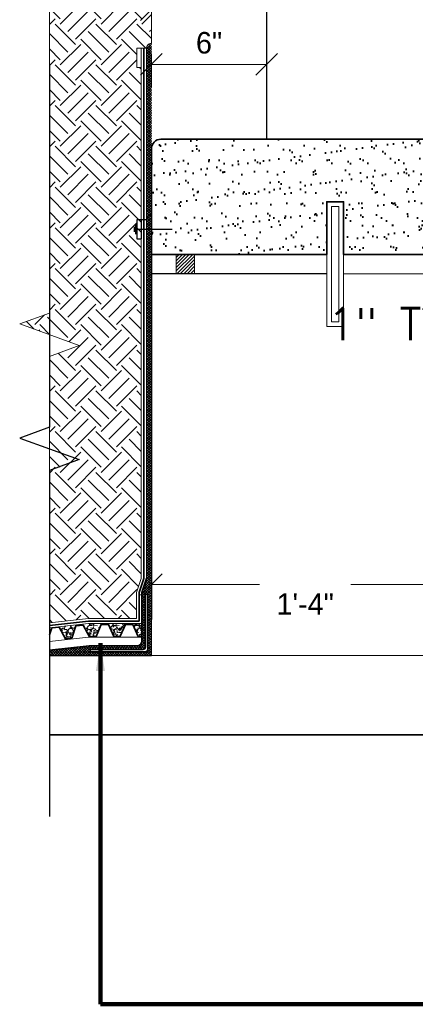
# Model space of a CAD drawing. Extents: x 1828566 to 1828596, y 711482 to 711702.
# Tile 8 of 20: x 1828581.68 to 1828583.39, y 711672.16 to 711676.43. Entities that reach past the tile are written whole.
import ezdxf

# ---------------------------------------------------------------- set-up
doc = ezdxf.new("R2010")
doc.units = 0
doc.header["$LTSCALE"] = 0.6666666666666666
doc.header["$MEASUREMENT"] = 0
doc.layers.get('0').update_dxf_attribs({"lineweight": 9})
doc.layers.get('Defpoints').update_dxf_attribs({"lineweight": 9})
for name, color, linetype, lineweight in [('SC_Scratch2', 191, 'Continuous', 40), ('SC_Scratch3', 7, 'Continuous', 35), ('SC_Scratch6', 15, 'Continuous', 18), ('SC_Scratch8', 55, 'Continuous', 18), ('SH_Text', 7, 'Continuous', 25), ('VG_P_Cells', 3, 'Continuous', 18), ('VG_P_Text', 7, 'Continuous', 25)]:
    doc.layers.add(name, color=color, linetype=linetype, lineweight=lineweight)
doc.layers.add('SC_Scratch7', color=252, linetype='Continuous', lineweight=18, transparency=0.5)
doc.styles.add('Slanted-Normal LS 0.50', font='font31.shx', dxfattribs={"height": 0.14})
doc.styles.add('Slanted-Normal LS 0.50_0', font='font31.shx')
doc.styles.add('Style-font30', font='font31.shx')
doc.dimstyles.new('(IN) 1.5-Leader', dxfattribs={"dimscale": 8, "dimtxt": 0.01083331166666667, "dimasz": 0.01499997, "dimexe": 0.006666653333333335, "dimexo": 0.004166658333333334, "dimgap": 0.001666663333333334, "dimtad": 1, "dimdec": 1, "dimlfac": 12.000024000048, "dimzin": 3, "dimdsep": 46, "dimlunit": 4, "dimtxsty": 'Style-font30', "dimblk": 'Arrowhead', "dimcen": 0.004166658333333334, "dimclrd": 256, "dimclre": 256, "dimclrt": 133, "dimadec": 0, "dimazin": 0, "dimtfac": 1, "dimtdec": 1, "dimtofl": 0, "dimtmove": 0, "dimatfit": 3, "dimfxl": 1, "dimfrac": 2, "dimtolj": 1, "dimtzin": 3, "dimlwd": -1, "dimlwe": -1, "dimarcsym": 0})
doc.dimstyles.new('Fract  Slanted', dxfattribs={"dimscale": 0.6666666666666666, "dimtxt": 0.14, "dimasz": 0.14, "dimexe": 0.07, "dimexo": 0.07, "dimgap": 0.07, "dimtad": 1, "dimdec": 3, "dimlfac": 12, "dimzin": 3, "dimdsep": 46, "dimlunit": 4, "dimtxsty": 'Slanted-Normal LS 0.50_0', "dimblk": 'OBLIQUE', "dimcen": 0.09, "dimclrd": 97, "dimclre": 97, "dimclrt": 256, "dimaunit": 1, "dimadec": 4, "dimazin": 3, "dimtfac": 1, "dimtdec": 3, "dimtofl": 0, "dimtmove": 2, "dimatfit": 1, "dimfxl": 1, "dimfrac": 1, "dimtzin": 3, "dimlwd": 0, "dimlwe": 0, "dimarcsym": 0})

# ---------------------------------------------------------------- blocks, each defined once
blk = doc.blocks.new('_Oblique')
at = {"color": 0, "linetype": 'ByBlock', "lineweight": -2}
blk.add_line((-0.5, -0.5), (0.5, 0.5), dxfattribs=at)
blk = doc.blocks.new('*D21')
at = {"layer": 'Defpoints', "color": 0, "transparency": 16777216}
for p in [(1828583.751024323, 711675.4105965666), (1828583.667691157, 711675.1085838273), (1828583.667691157, 711675.0287960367)]:
    blk.add_point(p, dxfattribs=at)
at = {"layer": 'VG_P_Text', "color": 97, "lineweight": 0, "transparency": 16777216}
for p, q in [((1828583.751024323, 711675.3639299), (1828583.751024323, 711675.0619171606)), ((1828583.667691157, 711675.0754627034), (1828583.667691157, 711675.1552504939)), ((1828583.667691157, 711675.1085838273), (1828583.574357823, 711675.1085838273)), ((1828583.751024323, 711675.1085838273), (1828583.844357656, 711675.1085838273))]:
    blk.add_line(p, q, dxfattribs=at)
at = {"layer": 'VG_P_Text', "color": 97, "lineweight": 0, "transparency": 16777216, "xscale": 0.09333333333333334, "yscale": 0.09333333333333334, "zscale": 0.09333333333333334}
blk.add_blockref('_Oblique', (1828583.667691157, 711675.1085838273), dxfattribs=at)
at = {"layer": 'VG_P_Text', "color": 97, "lineweight": 0, "transparency": 16777216, "xscale": 0.09333333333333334, "yscale": 0.09333333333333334, "zscale": 0.09333333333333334, "rotation": 180}
blk.add_blockref('_Oblique', (1828583.751024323, 711675.1085838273), dxfattribs=at)
at = {"layer": 'VG_P_Text', "transparency": 16777216, "insert": (1828583.365310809, 711675.1085838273), "char_height": 0.14, "attachment_point": 5, "style": 'Slanted-Normal LS 0.50'}
blk.add_mtext('\\Fsimplex;1" TYP.', dxfattribs=at)
blk = doc.blocks.new('Arrowhead')
blk.add_line((0, 0), (-0.02116666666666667, 0))
at = {"flags": 128}
blk.add_lwpolyline([(-0.005291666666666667, 0.01058333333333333), (0, 0), (-0.005291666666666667, -0.01058333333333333)], dxfattribs=at)
blk = doc.blocks.new('*D62')
at = {"layer": 'Defpoints', "color": 0, "transparency": 16777216}
for p in [(1828583.751024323, 711676.4727068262), (1828582.251027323, 711676.32750072), (1828583.751024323, 711675.8689289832)]:
    blk.add_point(p, dxfattribs=at)
at = {"layer": 'VG_P_Text', "color": 97, "lineweight": 0, "transparency": 16777216}
for p, q in [((1828582.251027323, 711676.3741673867), (1828582.251027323, 711676.5193734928)), ((1828583.751024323, 711675.9155956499), (1828583.751024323, 711676.5193734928)), ((1828582.251027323, 711676.4727068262), (1828583.751024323, 711676.4727068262))]:
    blk.add_line(p, q, dxfattribs=at)
at = {"layer": 'VG_P_Text', "color": 97, "lineweight": 0, "transparency": 16777216, "xscale": 0.09333333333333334, "yscale": 0.09333333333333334, "zscale": 0.09333333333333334, "rotation": 180}
blk.add_blockref('_Oblique', (1828582.251027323, 711676.4727068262), dxfattribs=at)
at = {"layer": 'VG_P_Text', "color": 97, "lineweight": 0, "transparency": 16777216, "xscale": 0.09333333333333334, "yscale": 0.09333333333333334, "zscale": 0.09333333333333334}
blk.add_blockref('_Oblique', (1828583.751024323, 711676.4727068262), dxfattribs=at)
at = {"layer": 'VG_P_Text', "transparency": 16777216, "insert": (1828583.001025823, 711676.5660401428), "char_height": 0.14, "attachment_point": 5, "style": 'Slanted-Normal LS 0.50'}
blk.add_mtext('\\H0.0933333;1\'-6"', dxfattribs=at)
blk = doc.blocks.new('*D63')
at = {"layer": 'Defpoints', "color": 0, "transparency": 16777216}
for p in [(1828582.751026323, 711676.234984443), (1828582.751026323, 711676.177451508), (1828582.251027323, 711676.0897783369)]:
    blk.add_point(p, dxfattribs=at)
at = {"layer": 'VG_P_Text', "color": 97, "lineweight": 0, "transparency": 16777216}
for p, q in [((1828582.251027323, 711676.1364450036), (1828582.251027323, 711676.2816511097)), ((1828582.751026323, 711676.2241181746), (1828582.751026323, 711676.2816511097)), ((1828582.251027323, 711676.234984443), (1828582.751026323, 711676.234984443))]:
    blk.add_line(p, q, dxfattribs=at)
at = {"layer": 'VG_P_Text', "color": 97, "lineweight": 0, "transparency": 16777216, "xscale": 0.09333333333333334, "yscale": 0.09333333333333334, "zscale": 0.09333333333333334, "rotation": 180}
blk.add_blockref('_Oblique', (1828582.251027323, 711676.234984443), dxfattribs=at)
at = {"layer": 'VG_P_Text', "color": 97, "lineweight": 0, "transparency": 16777216, "xscale": 0.09333333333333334, "yscale": 0.09333333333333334, "zscale": 0.09333333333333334}
blk.add_blockref('_Oblique', (1828582.751026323, 711676.234984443), dxfattribs=at)
at = {"layer": 'VG_P_Text', "transparency": 16777216, "insert": (1828582.501026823, 711676.3283177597), "char_height": 0.14, "attachment_point": 5, "style": 'Slanted-Normal LS 0.50'}
blk.add_mtext('\\H0.0933333;6"', dxfattribs=at)
blk = doc.blocks.new('*D71')
at = {"layer": 'Defpoints', "color": 0, "transparency": 16777216}
for p in [(1828582.251029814, 711674.3851387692), (1828583.58435799, 711674.2439322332), (1828583.58435799, 711673.9793753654)]:
    blk.add_point(p, dxfattribs=at)
at = {"layer": 'VG_P_Text', "color": 97, "lineweight": 0, "transparency": 16777216}
for p, q in [((1828582.251029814, 711674.3384721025), (1828582.251029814, 711673.9327086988)), ((1828583.58435799, 711674.1972655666), (1828583.58435799, 711673.9327086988)), ((1828582.251029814, 711673.9793753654), (1828582.719916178, 711673.9793753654)), ((1828583.58435799, 711673.9793753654), (1828583.115471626, 711673.9793753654))]:
    blk.add_line(p, q, dxfattribs=at)
at = {"layer": 'VG_P_Text', "color": 97, "lineweight": 0, "transparency": 16777216, "xscale": 0.09333333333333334, "yscale": 0.09333333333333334, "zscale": 0.09333333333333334, "rotation": 180}
blk.add_blockref('_Oblique', (1828582.251029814, 711673.9793753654), dxfattribs=at)
at = {"layer": 'VG_P_Text', "color": 97, "lineweight": 0, "transparency": 16777216, "xscale": 0.09333333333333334, "yscale": 0.09333333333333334, "zscale": 0.09333333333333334}
blk.add_blockref('_Oblique', (1828583.58435799, 711673.9793753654), dxfattribs=at)
at = {"layer": 'VG_P_Text', "transparency": 16777216, "insert": (1828582.917693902, 711673.8951248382), "char_height": 0.14, "attachment_point": 5, "style": 'Slanted-Normal LS 0.50'}
blk.add_mtext('\\H0.0933333;1\'-4"', dxfattribs=at)

msp = doc.modelspace()

# ---------------------------------------------------------------- hatches: boundary and pattern name
at = {"layer": 'SC_Scratch2'}
h = msp.add_hatch(dxfattribs=at)
h.set_pattern_fill('AR-SAND', color=256, style=0, pattern_type=2)
h.set_pattern_definition([(37.50000000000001, (1828582.762565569, 711675.8195139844), (-0.003149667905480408, 0.09634118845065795), [0, -0.076, 0, -0.085, 0, -0.08125]), (7.499999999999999, (1828582.762565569, 711675.8195139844), (0.08848883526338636, 0.141107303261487), [0, -0.04099999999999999, 0, -0.0685, 0, -0.02625]), (327.5, (1828582.701065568, 711675.8195139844), (0.1557070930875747, 0.0002829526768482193), [0, -0.025, 0, -0.09, 0, -0.1175]), (317.5, (1828582.701065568, 711675.8195139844), (0.1503063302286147, 0.04388377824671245), [0, -0.0125, 0, -0.059, 0, -0.0675])])
edge = h.paths.add_edge_path()
edge.add_arc((1828583.70935774, 711675.8689289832), 0.04166658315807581, 0, 90.00000032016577)
edge.add_line((1828583.70935774, 711675.9105955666), (1828582.751026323, 711675.9105955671))
edge.add_line((1828582.751026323, 711675.9105955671), (1828582.292693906, 711675.9105955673))
edge.add_arc((1828582.292693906, 711675.868928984), 0.04166658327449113, 90, 180)
edge.add_line((1828582.251027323, 711675.868928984), (1828582.251027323, 711675.8473188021))
edge.add_line((1828582.251027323, 711675.8473188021), (1828582.251027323, 711675.8419117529))
edge.add_line((1828582.251027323, 711675.8419117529), (1828582.251027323, 711675.5840610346))
edge.add_line((1828582.251027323, 711675.5840610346), (1828582.251027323, 711675.5287950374))
edge.add_line((1828582.251027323, 711675.5287950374), (1828582.251027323, 711675.5199639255))
edge.add_line((1828582.251027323, 711675.5199639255), (1828582.251027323, 711675.4871284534))
edge.add_line((1828582.251027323, 711675.4871284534), (1828582.251027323, 711675.4105965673))
edge.add_line((1828582.251027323, 711675.4105965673), (1828582.358947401, 711675.4105965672))
edge.add_line((1828582.358947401, 711675.4105965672), (1828582.438034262, 711675.4105965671))
edge.add_line((1828582.438034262, 711675.4105965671), (1828583.011215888, 711675.4105965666))
edge.add_line((1828583.011215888, 711675.4105965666), (1828583.011215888, 711675.6397627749))
edge.add_line((1828583.011215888, 711675.6397627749), (1828583.084049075, 711675.6397627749))
edge.add_line((1828583.084049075, 711675.6397627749), (1828583.084049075, 711675.4105965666))
edge.add_line((1828583.084049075, 711675.4105965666), (1828583.439017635, 711675.4105965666))
edge.add_line((1828583.439017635, 711675.4105965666), (1828583.501024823, 711675.4105965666))
edge.add_line((1828583.501024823, 711675.4105965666), (1828583.518104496, 711675.4105965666))
edge.add_line((1828583.518104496, 711675.4105965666), (1828583.667691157, 711675.4105965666))
edge.add_line((1828583.667691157, 711675.4105965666), (1828583.751024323, 711675.4105965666))
edge.add_line((1828583.751024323, 711675.4105965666), (1828583.751024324, 711675.8689289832))
at = {"layer": 'SC_Scratch3'}
h = msp.add_hatch(dxfattribs=at)
h.set_pattern_fill('ANSI37', color=256, style=0, pattern_type=2)
h.set_pattern_definition([(45, (1828639.714520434, 711667.3952848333), (-0.005524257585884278, 0.005524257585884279), []), (135, (1828639.714520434, 711667.3952848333), (-0.005524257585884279, -0.005524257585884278), [])])
h.paths.add_polyline_path([(1828582.235402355, 711673.9378305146), (1828582.235402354, 711673.6982476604, -0.414213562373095), (1828582.224985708, 711673.6878310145), (1828581.985402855, 711673.6878310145), (1828581.985402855, 711673.6982476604), (1828582.214569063, 711673.6982476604, 0.4142135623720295), (1828582.224985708, 711673.7086643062), (1828582.224985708, 711673.9378305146)], flags=16)
h.paths.add_polyline_path([(1828581.809096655, 711673.6947128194), (1828581.809096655, 711673.6722060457), (1828582.251027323, 711673.6722060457), (1828582.251035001, 711676.32750072), (1828582.229592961, 711676.3050701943), (1828582.229585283, 711674.0051179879), (1828582.20936074, 711673.9447646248), (1828582.20936074, 711673.7347059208, -0.414213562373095), (1828582.188527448, 711673.7138726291), (1828581.981534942, 711673.7138726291)])
h = msp.add_hatch(dxfattribs=at)
h.set_pattern_fill('ANSI31', color=256, pattern_type=2)
h.set_pattern_definition([(45, (1828631.529017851, 711668.6336175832), (-0.007365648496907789, 0.007365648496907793), [])])
h.paths.add_polyline_path([(1828582.438034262, 711675.4105965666), (1828582.358947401, 711675.4105965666), (1828582.358947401, 711675.3272633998), (1828582.438034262, 711675.3272633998)])
at = {"layer": 'SC_Scratch6'}
h = msp.add_hatch(dxfattribs=at)
h.set_pattern_fill('GRAVEL', color=256, style=0, pattern_type=2)
h.set_pattern_definition([(228.012788, (1828581.937097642, 711673.8287646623), (-0.3999998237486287, -0.4499998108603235), [0.006726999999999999, -0.665954]), (184.969741, (1828581.932597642, 711673.8237646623), (0.6000001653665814, 0.05000001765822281), [0.011543, -1.142795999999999]), (132.510447, (1828581.921097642, 711673.8227646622), (0.4999999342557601, -0.5499999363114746), [0.008138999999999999, -0.8058019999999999]), (267.273689, (1828581.901597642, 711673.8102646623), (0.04999998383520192, 0.9999996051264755), [0.010512, -1.040678]), (292.833654, (1828581.901097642, 711673.7997646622), (-0.2499998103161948, 0.5999995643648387), [0.010308, -1.020469]), (357.2736889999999, (1828581.905097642, 711673.7902646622), (-0.9999996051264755, 0.04999998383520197), [0.010512, -1.040678]), (37.69424000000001, (1828581.915597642, 711673.7897646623), (-0.650000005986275, -0.4999999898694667), [0.013901, -1.376242]), (72.255328, (1828581.926597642, 711673.7982646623), (0.3499999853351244, 1.09999993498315), [0.013124, -1.299316]), (121.429566, (1828581.930597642, 711673.8107646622), (-0.3999999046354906, 0.6499998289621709), [0.010548, -1.044204]), (175.236358, (1828581.925097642, 711673.8197646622), (0.5499995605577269, -0.04999996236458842), [0.012042, -0.5900380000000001]), (222.397438, (1828581.913097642, 711673.8207646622), (-0.5999996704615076, -0.5499996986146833), [0.015572, -1.541669]), (138.814075, (1828581.951097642, 711673.8097646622), (-0.349999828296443, 0.2999998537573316), [0.005315, -0.526192]), (171.469234, (1828581.947097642, 711673.8132646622), (0.650000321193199, -0.1000000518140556), [0.010112, -1.001076]), (225, (1828581.937097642, 711673.8147646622), (-6.938893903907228e-18, -0.0499999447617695), [0.007070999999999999, -0.06364]), (203.198591, (1828581.933597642, 711673.8207646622), (0.2499998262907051, 0.09999992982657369), [0.003808, -0.376981]), (291.801409, (1828581.930097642, 711673.8192646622), (-0.04999998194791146, 0.1499999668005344), [0.005385, -0.263873]), (30.963757, (1828581.932097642, 711673.8142646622), (0.1500004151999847, 0.1000002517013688), [0.008745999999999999, -0.282801]), (161.565051, (1828581.939597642, 711673.8187646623), (0.1000002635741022, -0.0500001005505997), [0.006325, -0.151789]), (16.38954, (1828581.901097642, 711673.8192646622), (0.5000002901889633, 0.1500000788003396), [0.008859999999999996, -0.8771419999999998]), (70.34617600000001, (1828581.909597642, 711673.8217646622), (-0.1999998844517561, -0.5499996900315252), [0.007433, -0.73587]), (293.198591, (1828581.939597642, 711673.8287646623), (-0.0999999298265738, 0.2499998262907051), [0.007616, -0.373173]), (343.6104599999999, (1828581.942597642, 711673.8217646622), (-0.5000002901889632, 0.1500000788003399), [0.00886, -0.877142]), (339.4439549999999, (1828581.901097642, 711673.7882646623), (-0.250000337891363, 0.1000001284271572), [0.008544, -0.418656]), (294.775141, (1828581.909097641, 711673.7852646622), (-0.2499999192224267, 0.5499998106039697), [0.007159, -0.7087319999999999]), (66.80140899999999, (1828581.940097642, 711673.7787646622), (0.09999992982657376, 0.2499998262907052), [0.007616, -0.373173]), (17.354025, (1828581.943097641, 711673.7857646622), (-0.6500000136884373, -0.2000000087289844), [0.008381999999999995, -0.8297709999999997]), (69.44395500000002, (1828581.915597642, 711673.7787646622), (-0.1000001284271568, -0.2500003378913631), [0.004272, -0.422928]), (101.309932, (1828581.937097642, 711673.7787646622), (-0.05000001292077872, 0.2000000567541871), [0.00255, -0.252401]), (165.963757, (1828581.936597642, 711673.7812646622), (0.1499998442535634, -0.04999997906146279), [0.010308, -0.195848]), (186.009006, (1828581.926597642, 711673.7837646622), (0.5000000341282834, 0.05000000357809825), [0.009552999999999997, -0.9456959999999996]), (303.690068, (1828581.932097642, 711673.8097646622), (-0.04999998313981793, 0.09999996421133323), [0.007211, -0.173066]), (353.157227, (1828581.936097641, 711673.8037646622), (0.8500001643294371, -0.1000000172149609), [0.01259, -1.246378]), (60.945396, (1828581.948597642, 711673.8022646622), (-0.2000001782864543, -0.3500003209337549), [0.005148, -0.509634]), (90, (1828581.951097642, 711673.8067646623), (-0.05, 0.05), [0.003, -0.047]), (120.256437, (1828581.925597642, 711673.7852646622), (0.2000000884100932, -0.3500001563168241), [0.006945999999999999, -0.6876760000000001]), (48.012788, (1828581.922097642, 711673.7912646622), (0.3999998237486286, 0.4499998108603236), [0.013454, -0.6592279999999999]), (0, (1828581.931097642, 711673.8012646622), (0.05, 0.05), [0.013, -0.03700000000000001]), (325.304846, (1828581.944097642, 711673.8012646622), (0.5000003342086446, -0.3500002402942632), [0.007905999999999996, -0.7826639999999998]), (254.054604, (1828581.950597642, 711673.7967646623), (-0.05000004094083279, -0.2000001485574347), [0.00728, -0.356725]), (207.645975, (1828581.948597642, 711673.7897646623), (-0.949999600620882, -0.4999997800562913), [0.011853, -1.173474]), (175.426079, (1828581.938097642, 711673.7842646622), (-0.6499998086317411, 0.04999998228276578), [0.01254, -1.241454])])
h.paths.add_polyline_path([(1828581.97853492, 711673.8106920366), (1828581.809096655, 711673.7918655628), (1828581.809096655, 711673.7607867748), (1828581.819445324, 711673.7914023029), (1828581.85111868, 711673.7939836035), (1828581.8785975, 711673.7438027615), (1828581.89421067, 711673.7458176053), (1828581.906220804, 711673.7475433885), (1828581.924200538, 711673.8007346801), (1828581.955873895, 711673.8033159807), (1828581.983352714, 711673.7531351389), (1828581.999025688, 711673.7544211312), (1828582.011136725, 711673.7544211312), (1828582.033406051, 711673.8059639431), (1828582.065184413, 711673.8059464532), (1828582.08846757, 711673.7536865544), (1828582.104193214, 711673.7536865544), (1828582.116304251, 711673.7551557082), (1828582.138573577, 711673.8066985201), (1828582.17035194, 711673.8066810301), (1828582.193635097, 711673.7544211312), (1828582.20936074, 711673.7544211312), (1828582.20936074, 711673.810686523)])
at = {"layer": 'SC_Scratch7'}
h = msp.add_hatch(dxfattribs=at)
h.set_pattern_fill('EARTH', color=256, style=0, pattern_type=2)
h.set_pattern_definition([(45, (1828581.922332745, 711674.3992794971), (1.387778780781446e-17, 0.1767766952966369), [0.125, -0.125]), (45, (1828581.889186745, 711674.4324254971), (1.387778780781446e-17, 0.1767766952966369), [0.125, -0.125]), (45, (1828581.856041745, 711674.4655704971), (1.387778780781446e-17, 0.1767766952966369), [0.125, -0.125]), (135, (1828581.856041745, 711674.4876674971), (-0.1767766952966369, 1.387778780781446e-17), [0.125, -0.125]), (135, (1828581.889186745, 711674.5208134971), (-0.1767766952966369, 1.387778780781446e-17), [0.125, -0.125]), (135, (1828581.922332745, 711674.5539594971), (-0.1767766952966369, 1.387778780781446e-17), [0.125, -0.125])])
edge = h.paths.add_edge_path()
edge.add_arc((1828582.254459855, 711676.3027629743), 0.02497369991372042, 97.90007586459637, 174.6991136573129, ccw=False)
edge.add_line((1828582.251027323, 711676.32750072), (1828582.251027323, 711676.4941670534))
edge.add_line((1828582.251027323, 711676.4941670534), (1828582.251027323, 711676.5349980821))
edge.add_line((1828582.251027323, 711676.5349980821), (1828582.248651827, 711676.5347535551))
edge.add_line((1828582.248651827, 711676.5347535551), (1828582.208923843, 711676.5306640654))
edge.add_line((1828582.208923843, 711676.5306640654), (1828582.178684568, 711676.5296565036))
edge.add_line((1828582.178684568, 711676.5296565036), (1828582.156509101, 711676.5346943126))
edge.add_line((1828582.156509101, 711676.5346943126), (1828582.122237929, 711676.5236111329))
edge.add_line((1828582.122237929, 711676.5236111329), (1828582.107118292, 711676.5195808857))
edge.add_line((1828582.107118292, 711676.5195808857), (1828582.083934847, 711676.532679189))
edge.add_line((1828582.083934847, 711676.532679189), (1828582.055711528, 711676.5346943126))
edge.add_line((1828582.055711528, 711676.5346943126), (1828582.052050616, 711676.5336487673))
edge.add_line((1828582.052050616, 711676.5336487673), (1828582.05199282, 711676.5323292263))
edge.add_line((1828582.05199282, 711676.5323292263), (1828582.05181711, 711676.5335820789))
edge.add_line((1828582.05181711, 711676.5335820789), (1828582.027488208, 711676.5266338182))
edge.add_line((1828582.027488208, 711676.5266338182), (1828581.998256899, 711676.5357018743))
edge.add_line((1828581.998256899, 711676.5357018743), (1828581.971178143, 711676.5325174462))
edge.add_line((1828581.971178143, 711676.5325174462), (1828581.971037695, 711676.5311161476))
edge.add_line((1828581.971037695, 711676.5311161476), (1828581.970717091, 711676.5324632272))
edge.add_line((1828581.970717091, 711676.5324632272), (1828581.963985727, 711676.5316716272))
edge.add_line((1828581.963985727, 711676.5316716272), (1828581.93173051, 711676.5256262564))
edge.add_line((1828581.93173051, 711676.5256262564), (1828581.914594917, 711676.5346943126))
edge.add_line((1828581.914594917, 711676.5346943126), (1828581.878543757, 711676.5295462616))
edge.add_line((1828581.878543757, 711676.5295462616), (1828581.872259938, 711676.5286489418))
edge.add_line((1828581.872259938, 711676.5286489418), (1828581.832275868, 711676.529228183))
edge.add_line((1828581.832275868, 711676.529228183), (1828581.832257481, 711676.5290365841))
edge.add_line((1828581.832257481, 711676.5290365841), (1828581.832219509, 711676.5292289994))
edge.add_line((1828581.832219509, 711676.5292289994), (1828581.809096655, 711676.5295639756))
edge.add_line((1828581.809096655, 711676.5295639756), (1828581.809096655, 711675.1565895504))
edge.add_line((1828581.809096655, 711675.1565895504), (1828581.680308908, 711675.1097146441))
edge.add_line((1828581.680308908, 711675.1097146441), (1828581.937884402, 711675.0159648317))
edge.add_line((1828581.937884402, 711675.0159648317), (1828581.809096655, 711674.9690899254))
edge.add_line((1828581.809096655, 711674.9690899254), (1828581.809096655, 711673.8139415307))
edge.add_line((1828581.809096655, 711673.8139415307), (1828581.97853492, 711673.8327680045))
edge.add_line((1828581.97853492, 711673.8327680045), (1828582.18669433, 711673.8327630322))
edge.add_line((1828582.18669433, 711673.8327630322), (1828582.18669433, 711673.9447646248))
edge.add_line((1828582.18669433, 711673.9447646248), (1828582.206918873, 711674.0051179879))
edge.add_line((1828582.206918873, 711674.0051179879), (1828582.206919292, 711674.1305384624))
edge.add_line((1828582.206919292, 711674.1305384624), (1828582.206926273, 711676.2217370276))
edge.add_line((1828582.206926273, 711676.2217370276), (1828582.187926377, 711676.2217370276))
edge.add_line((1828582.187926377, 711676.2217370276), (1828582.187926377, 711676.3050701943))
edge.add_line((1828582.187926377, 711676.3050701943), (1828582.208759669, 711676.3050701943))
edge.add_line((1828582.208759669, 711676.3050701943), (1828582.229592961, 711676.3050701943))

# ---------------------------------------------------------------- linework, layer by layer
at = {"layer": 'SC_Scratch3'}
for p, q in [((1828582.229585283, 711674.0051179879), (1828582.20936074, 711673.9447646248)), ((1828582.20936074, 711673.7347059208), (1828582.20936074, 711673.9447646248)), ((1828582.224985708, 711673.7086643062), (1828582.224985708, 711673.9378305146)), ((1828582.235402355, 711673.9378305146), (1828582.224985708, 711673.9378305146)), ((1828582.235402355, 711673.6982476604), (1828582.235402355, 711673.9378305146)), ((1828581.809096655, 711673.8020085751), (1828581.97853492, 711673.8208350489)), ((1828581.97853492, 711673.8208350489), (1828582.198739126, 711673.8208297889)), ((1828581.809096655, 711673.6947128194), (1828581.981534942, 711673.7138726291)), ((1828581.981534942, 711673.7138726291), (1828582.188527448, 711673.7138726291)), ((1828581.985402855, 711673.6982476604), (1828582.214569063, 711673.6982476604)), ((1828581.985402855, 711673.6878310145), (1828581.985402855, 711673.6982476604)), ((1828581.985402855, 711673.6878310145), (1828582.224985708, 711673.6878310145)), ((1828588.751103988, 711673.3272673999), (1828581.809096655, 711673.3272673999))]:
    msp.add_line(p, q, dxfattribs=at)
at = {"layer": 'SC_Scratch3', "flags": 128}
for points in [[(1828582.218951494, 711674.0051179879), (1828582.218959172, 711676.3050701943)], [(1828582.198726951, 711673.8208297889), (1828582.198726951, 711673.9447646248), (1828582.218951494, 711674.0051179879)], [(1828582.104193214, 711673.7536865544), (1828582.08846757, 711673.7536865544), (1828582.065184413, 711673.8059464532), (1828582.033406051, 711673.8059639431), (1828582.011136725, 711673.7544211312), (1828581.999025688, 711673.7544211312)], [(1828582.20936074, 711673.7544211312), (1828582.193635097, 711673.7544211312), (1828582.17035194, 711673.8066810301), (1828582.138573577, 711673.8066985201), (1828582.116304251, 711673.7551557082), (1828582.104193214, 711673.7536865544)], [(1828581.89421067, 711673.7458176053), (1828581.8785975, 711673.7438027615), (1828581.85111868, 711673.7939836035), (1828581.819445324, 711673.7914023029), (1828581.809096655, 711673.7607867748)], [(1828581.999025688, 711673.7544211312), (1828581.983352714, 711673.7531351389), (1828581.955873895, 711673.8033159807), (1828581.924200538, 711673.8007346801), (1828581.906220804, 711673.7475433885), (1828581.89421067, 711673.7458176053)], [(1828582.251027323, 711673.6722060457), (1828581.809096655, 711673.6722060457)]]:
    msp.add_lwpolyline(points, dxfattribs=at)
msp.add_lwpolyline([(1828583.751024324, 711675.8689289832, 0.41421356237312), (1828583.70935774, 711675.9105955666), (1828582.751026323, 711675.9105955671), (1828582.292693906, 711675.9105955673, 0.414213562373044), (1828582.251027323, 711675.868928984), (1828582.251027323, 711675.8473188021), (1828582.251027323, 711675.8419117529), (1828582.251027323, 711675.5840610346), (1828582.251027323, 711675.5287950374), (1828582.251027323, 711675.5199639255), (1828582.251027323, 711675.4871284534), (1828582.251027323, 711675.4105965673), (1828582.358947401, 711675.4105965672), (1828582.438034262, 711675.4105965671), (1828583.011215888, 711675.4105965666), (1828583.011215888, 711675.6397627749), (1828583.084049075, 711675.6397627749), (1828583.084049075, 711675.4105965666), (1828583.439017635, 711675.4105965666), (1828583.501024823, 711675.4105965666), (1828583.518104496, 711675.4105965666), (1828583.667691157, 711675.4105965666), (1828583.751024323, 711675.4105965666), (1828583.751024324, 711675.8689289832)], format="xyb", close=True, dxfattribs=at)
at = {"layer": 'SC_Scratch3'}
for centre, radius, end in [((1828582.188527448, 711673.7347059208), 0.02083329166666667, 359.9999999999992), ((1828582.214569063, 711673.7086643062), 0.01041664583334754, 359.9999999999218), ((1828582.224985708, 711673.6982476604), 0.0104166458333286, 2.605510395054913e-11)]:
    msp.add_arc(centre, radius, 270, end, dxfattribs=at)
at = {"layer": 'SC_Scratch6', "flags": 128}
msp.add_lwpolyline([(1828581.97853492, 711673.8106920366), (1828581.809096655, 711673.7918655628), (1828581.809096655, 711673.7607867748), (1828581.819445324, 711673.7914023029), (1828581.85111868, 711673.7939836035), (1828581.8785975, 711673.7438027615), (1828581.89421067, 711673.7458176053), (1828581.906220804, 711673.7475433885), (1828581.924200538, 711673.8007346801), (1828581.955873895, 711673.8033159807), (1828581.983352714, 711673.7531351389), (1828581.999025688, 711673.7544211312), (1828582.011136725, 711673.7544211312), (1828582.033406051, 711673.8059639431), (1828582.065184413, 711673.8059464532), (1828582.08846757, 711673.7536865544), (1828582.104193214, 711673.7536865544), (1828582.116304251, 711673.7551557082), (1828582.138573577, 711673.8066985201), (1828582.17035194, 711673.8066810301), (1828582.193635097, 711673.7544211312), (1828582.20936074, 711673.7544211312), (1828582.20936074, 711673.810686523), (1828581.97853492, 711673.8106920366)], close=True, dxfattribs=at)
at = {"layer": 'SC_Scratch8', "flags": 128}
msp.add_lwpolyline([(1828581.809096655, 711676.5295639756), (1828581.809096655, 711675.1565895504), (1828581.680308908, 711675.1097146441), (1828581.937884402, 711675.0159648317), (1828581.809096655, 711674.9690899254), (1828581.809096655, 711673.8139415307), (1828581.97853492, 711673.8327680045), (1828582.18669433, 711673.8327630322), (1828582.18669433, 711673.9447646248), (1828582.206918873, 711674.0051179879), (1828582.206919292, 711674.1305384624), (1828582.206926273, 711676.2217370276), (1828582.187926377, 711676.2217370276), (1828582.187926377, 711676.3050701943), (1828582.208759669, 711676.3050701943), (1828582.229592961, 711676.3050701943), (1828582.229592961, 711676.3050701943, -0.3482321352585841), (1828582.251027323, 711676.3274996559), (1828582.251027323, 711676.3275003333), (1828582.251027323, 711676.32750072), (1828582.251027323, 711676.4941670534)], format="xyb", dxfattribs=at)
at = {"layer": 'SH_Text'}
for p, q in [((1828582.751026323, 711675.9105955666), (1828582.751026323, 711676.9105935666)), ((1828582.229073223, 711675.5616305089), (1828582.208239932, 711675.5616305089)), ((1828582.176989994, 711675.5303805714), (1828582.176989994, 711675.5095472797)), ((1828582.176989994, 711675.5199639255), (1828582.340739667, 711675.5199639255)), ((1828582.251027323, 711675.5287950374), (1828582.251027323, 711675.0287960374)), ((1828582.251027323, 711675.4871284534), (1828582.251027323, 711675.0287960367)), ((1828582.251027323, 711675.4871284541), (1828582.251027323, 711675.0287960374)), ((1828582.251027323, 711675.4105965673), (1828582.251027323, 711673.8272664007)), ((1828583.011215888, 711675.3272633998), (1828582.250001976, 711675.3272633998))]:
    msp.add_line(p, q, dxfattribs=at)
at = {"layer": 'SH_Text', "linetype": 'Continuous', "flags": 128}
msp.add_lwpolyline([(1828581.809096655, 711676.2354988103), (1828581.809096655, 711674.6616646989), (1828581.680308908, 711674.6147897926), (1828581.937884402, 711674.5210399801), (1828581.809096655, 711674.4741650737), (1828581.809096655, 711672.973050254)], dxfattribs=at)
at = {"layer": 'SH_Text', "flags": 128}
msp.add_lwpolyline([(1828582.208239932, 711675.5616305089), (1828582.18740664, 711675.5616305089), (1828582.18740664, 711675.4782973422), (1828582.208239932, 711675.4782973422), (1828582.208239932, 711675.5616305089)], close=True, dxfattribs=at)
msp.add_lwpolyline([(1828582.183278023, 711675.4991306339), (1828582.183278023, 711675.5407972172)], dxfattribs=at)
at = {"layer": 'SH_Text'}
msp.add_arc((1828582.253940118, 711675.5593232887), 0.02497370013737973, 97.88229368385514, 174.699113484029, dxfattribs=at)
at = {"layer": 'VG_P_Cells'}
for p, q in [((1828583.70935774, 711675.9105955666), (1828582.292686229, 711675.9105955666)), ((1828582.251035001, 711675.8697288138), (1828582.251027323, 711673.6722060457)), ((1828583.011215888, 711675.4105965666), (1828582.251027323, 711675.4105965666)), ((1828583.83435749, 711675.4105965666), (1828583.084049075, 711675.4105965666)), ((1828583.58435799, 711675.3272633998), (1828583.084049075, 711675.3272633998)), ((1828581.809096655, 711673.8139415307), (1828581.97853492, 711673.8327680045)), ((1828581.809096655, 711673.7918655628), (1828581.97853492, 711673.8106920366)), ((1828581.97853492, 711673.8327680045), (1828582.18669433, 711673.8327630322)), ((1828581.97853492, 711673.8106920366), (1828582.20936074, 711673.810686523)), ((1828581.809096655, 711673.7326199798), (1828581.97853492, 711673.7514464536)), ((1828581.97853492, 711673.7514464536), (1828582.20936074, 711673.7514409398)), ((1828588.750714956, 711673.6722060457), (1828581.809096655, 711673.6722060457))]:
    msp.add_line(p, q, dxfattribs=at)
at = {"layer": 'VG_P_Cells', "flags": 128}
for points in [[(1828582.229585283, 711674.0051179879), (1828582.229592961, 711676.3050701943), (1828582.230850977, 711676.3109058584), (1828582.233415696, 711676.3162102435), (1828582.235889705, 711676.3194613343), (1828582.238254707, 711676.3217650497), (1828582.241606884, 711676.3241752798), (1828582.245691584, 711676.3261467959), (1828582.251027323, 711676.3274996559)], [(1828582.206918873, 711674.0051179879), (1828582.206926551, 711676.3050701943)], [(1828581.809096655, 711673.6947128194), (1828581.981534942, 711673.7138726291), (1828582.190997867, 711673.7140196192), (1828582.194304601, 711673.7146896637), (1828582.200348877, 711673.7175513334), (1828582.202310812, 711673.7190839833), (1828582.204843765, 711673.7217520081), (1828582.206615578, 711673.7243693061), (1828582.207676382, 711673.7264995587), (1828582.208223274, 711673.7279161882), (1828582.208223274, 711673.7279161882), (1828582.209220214, 711673.7322902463), (1828582.20936074, 711673.7347059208), (1828582.20936074, 711673.9447646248), (1828582.229585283, 711674.0051179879)], [(1828582.18669433, 711673.8327630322), (1828582.18669433, 711673.9447646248), (1828582.206918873, 711674.0051179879)]]:
    msp.add_lwpolyline(points, dxfattribs=at)
for points in [[(1828583.084049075, 711675.6397627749), (1828583.011215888, 711675.6397627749), (1828583.011215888, 711675.0980971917), (1828583.084049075, 711675.0980971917), (1828583.084049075, 711675.6397627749)], [(1828583.063215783, 711675.6189294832), (1828583.032049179, 711675.6189294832), (1828583.032049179, 711675.1189304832), (1828583.063215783, 711675.1189304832), (1828583.063215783, 711675.6189294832)], [(1828582.358947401, 711675.4105965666), (1828582.438034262, 711675.4105965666), (1828582.438034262, 711675.3272633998), (1828582.358947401, 711675.3272633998), (1828582.358947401, 711675.4105965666)]]:
    msp.add_lwpolyline(points, close=True, dxfattribs=at)
at = {"layer": 'VG_P_Cells'}
msp.add_arc((1828582.292693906, 711675.868928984), 0.04166658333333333, 90.0000000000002, 179.9999999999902, dxfattribs=at)

# ---------------------------------------------------------------- dimensions: what is measured, and where the dimension line sits
at = {"layer": 'VG_P_Text'}
for base, p1, p2, picture, middle in [((1828583.751024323, 711676.4727068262), (1828582.251027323, 711676.32750072), (1828583.751024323, 711675.8689289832), '*D62', (1828583.001025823, 711676.5660401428)), ((1828582.751026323, 711676.234984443), (1828582.251027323, 711676.0897783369), (1828582.751026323, 711676.177451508), '*D63', (1828582.501026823, 711676.3283177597))]:
    dim = msp.add_linear_dim(base=base, p1=p1, p2=p2, angle=359.9999974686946, text='\\H0.0933333;<>', dimstyle='Fract  Slanted', override={"dimtxsty": 'Slanted-Normal LS 0.50'}, dxfattribs=at)
    dim.commit()
    dim.dimension.update_dxf_attribs({"geometry": picture, "text_midpoint": middle})
for base, p1, p2, angle, text, picture, middle in [((1828583.667691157, 711675.1085838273), (1828583.751024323, 711675.4105965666), (1828583.667691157, 711675.0287960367), 180, '\\Fsimplex;<> TYP.', '*D21', (1828583.365310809, 711675.1085838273)), ((1828583.58435799, 711673.9793753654), (1828582.251029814, 711674.3851387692), (1828583.58435799, 711674.2439322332), 359.9999974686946, '\\H0.0933333;<>', '*D71', (1828582.917693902, 711673.8951248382))]:
    dim = msp.add_linear_dim(base=base, p1=p1, p2=p2, angle=angle, text=text, dimstyle='Fract  Slanted', override={"dimtxsty": 'Slanted-Normal LS 0.50'}, dxfattribs=at)
    dim.commit()
    dim.dimension.update_dxf_attribs({"geometry": picture, "text_midpoint": middle, "dimtype": 160})

# ---------------------------------------------------------------- leaders
at = {"layer": 'SH_Text'}
msp.add_leader([(1828582.030042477, 711673.7246946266), (1828582.029841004, 711672.1592102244), (1828584.740936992, 711672.1592102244)], dimstyle='(IN) 1.5-Leader', override={"dimclrd": 0, "dimlwd": 65534}, dxfattribs=at)

doc.saveas('drawing.dxf')
